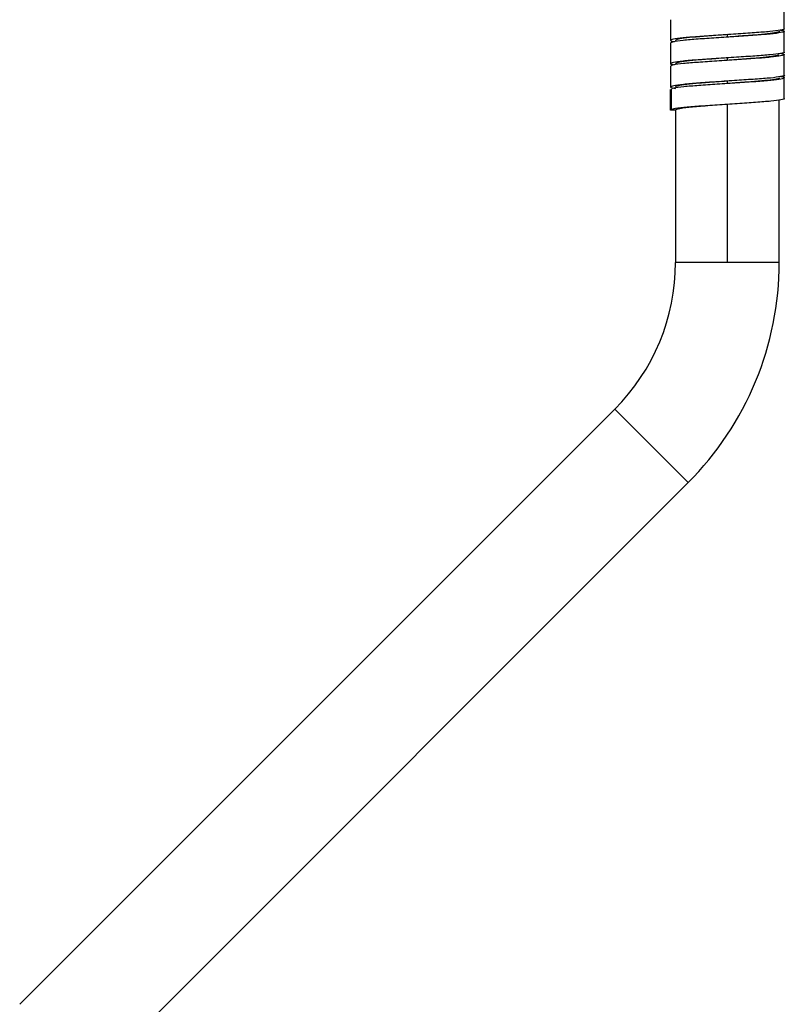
# Paper-space layout '_Frontal' of a CAD drawing. Header units: millimetres. Extents: x -219 to 141, y -1000 to 9.
# Tile 2 of 5: x -124 to -32, y -796 to -677. Entities that reach past the tile are written whole.
import ezdxf

# ---------------------------------------------------------------- set-up
doc = ezdxf.new("R2010")
doc.units = ezdxf.units.MM

psp = doc.layouts.new('_Frontal')

# ---------------------------------------------------------------- linework, layer by layer
at = {"color": 7, "linetype": 'Continuous', "lineweight": 25}
for p, q in [((-31.68, -677.99), (-31.68, -675.49)), ((-45.38, -676.89), (-45.38, -679.39)), ((-31.68, -680.79), (-31.68, -678.29)), ((-38.53, -678.99), (-38.53, -678.69)), ((-45.38, -679.69), (-45.38, -682.19)), ((-38.53, -681.79), (-38.53, -681.49)), ((-31.68, -683.59), (-31.68, -681.09)), ((-45.38, -682.49), (-45.38, -684.99)), ((-38.53, -684.59), (-38.53, -684.29)), ((-31.68, -686.39), (-31.68, -683.89)), ((-45.38, -687.79), (-45.38, -685.29)), ((-45.3, -685.23), (-45.3, -687.73)), ((-32.28, -706.14), (-32.28, -686.57)), ((-44.78, -687.79), (-45.38, -687.79)), ((-44.78, -687.79), (-44.78, -706.14)), ((-38.53, -706.14), (-38.53, -687.09)), ((-52.1, -723.82), (-123.79, -795.51)), ((-114.96, -804.35), (-43.26, -732.66))]:
    psp.add_line(p, q, dxfattribs=at)
at = {"color": 8, "linetype": 'Continuous', "lineweight": 25}
for p, q in [((-32.28, -706.14), (-44.78, -706.14)), ((-43.26, -732.66), (-52.1, -723.82))]:
    psp.add_line(p, q, dxfattribs=at)
at = {"color": 7, "linetype": 'Continuous', "lineweight": 25}
for radius in [25, 37.5]:
    psp.add_arc((-69.78, -706.14), radius, 314.9987, 0, dxfattribs=at)
for points, knots in [([(-31.71, -677.99), (-31.7, -678), (-31.57, -678.05), (-32.09, -678.15), (-33.29, -678.32), (-35.21, -678.47), (-37.5, -678.62), (-39.93, -678.79), (-42.18, -678.94), (-44, -679.09), (-45.15, -679.26), (-45.54, -679.4), (-45.14, -679.49), (-44.95, -679.54)], [0, 0, 0, 0, 0.008168, 0.10773, 0.209896, 0.308513, 0.408053, 0.510221, 0.608859, 0.708376, 0.810546, 0.909205, 1, 1, 1, 1]), ([(-32.11, -678.14), (-32.08, -678.14), (-31.68, -678.2), (-31.6, -678.3), (-31.99, -678.45), (-33.27, -678.62), (-35.15, -678.77), (-37.45, -678.92), (-39.87, -679.09), (-42.14, -679.23), (-43.95, -679.38), (-45.16, -679.55), (-45.3, -679.65), (-45.36, -679.69)], [0, 0, 0, 0, 0.006452, 0.105006, 0.204262, 0.306265, 0.40484, 0.504073, 0.606078, 0.704675, 0.803884, 0.90589, 1, 1, 1, 1]), ([(-32.29, -678.29), (-32.28, -678.29), (-32.17, -678.34), (-32.59, -678.44), (-33.57, -678.6), (-35.21, -678.75), (-36.95, -678.87), (-38.09, -678.96), (-38.53, -678.99)], [0, 0, 0, 0, 0.00443, 0.219558, 0.434679, 0.650015, 0.865168, 1, 1, 1, 1]), ([(-38.53, -678.69), (-38.99, -678.73), (-40.16, -678.81), (-41.92, -678.94), (-43.51, -679.09), (-44.58, -679.25), (-44.71, -679.34), (-44.77, -679.39)], [0, 0, 0, 0, 0.1422642, 0.3574054, 0.5725323, 0.7876771, 1, 1, 1, 1]), ([(-31.7, -680.79), (-31.69, -680.79), (-31.56, -680.85), (-32.07, -680.95), (-33.25, -681.12), (-35.16, -681.27), (-37.45, -681.42), (-39.87, -681.59), (-42.13, -681.73), (-43.97, -681.88), (-45.13, -682.05), (-45.55, -682.19), (-45.15, -682.29), (-44.96, -682.34)], [0, 0, 0, 0, 0.006087, 0.10548, 0.207624, 0.306335, 0.405705, 0.50785, 0.606583, 0.70593, 0.808077, 0.906832, 1, 1, 1, 1]), ([(-32.1, -680.94), (-32.08, -680.94), (-31.68, -681), (-31.6, -681.1), (-31.97, -681.25), (-33.23, -681.42), (-35.1, -681.56), (-37.39, -681.71), (-39.81, -681.88), (-42.08, -682.03), (-43.92, -682.18), (-45.15, -682.35), (-45.3, -682.44), (-45.37, -682.49)], [0, 0, 0, 0, 0.004054, 0.102694, 0.201763, 0.303725, 0.402387, 0.501434, 0.603397, 0.702081, 0.801104, 0.903068, 1, 1, 1, 1]), ([(-38.53, -681.49), (-38.99, -681.53), (-40.16, -681.61), (-41.92, -681.74), (-43.51, -681.89), (-44.58, -682.05), (-44.71, -682.14), (-44.77, -682.19)], [0, 0, 0, 0, 0.142272, 0.357412, 0.572537, 0.78768, 1, 1, 1, 1]), ([(-32.36, -681.09), (-32.36, -681.12), (-32.35, -681.2), (-33.14, -681.34), (-34.54, -681.5), (-36.42, -681.63), (-37.83, -681.74), (-38.53, -681.79)], [0, 0, 0, 0, 0.1390858, 0.354266, 0.5696124, 0.7849262, 1, 1, 1, 1]), ([(-31.69, -683.59), (-31.69, -683.59), (-31.55, -683.65), (-32.05, -683.75), (-33.21, -683.92), (-35.11, -684.06), (-37.39, -684.21), (-39.81, -684.38), (-42.08, -684.53), (-43.92, -684.68), (-45.13, -684.85), (-45.47, -685), (-45.31, -685.1), (-44.84, -685.16), (-44.78, -685.17)], [0, 0, 0, 0, 0.003251, 0.100761, 0.201119, 0.298228, 0.395716, 0.496074, 0.593206, 0.69067, 0.791029, 0.888183, 0.985624, 1, 1, 1, 1]), ([(-32.09, -683.74), (-32.08, -683.74), (-31.69, -683.8), (-31.6, -683.89), (-31.95, -684.04), (-33.19, -684.21), (-35.05, -684.36), (-37.33, -684.51), (-39.76, -684.68), (-42.04, -684.83), (-43.87, -684.97), (-45, -685.12), (-45.15, -685.2), (-45.2, -685.23)], [0, 0, 0, 0, 0.001727, 0.104991, 0.208412, 0.315008, 0.418297, 0.521692, 0.628289, 0.731603, 0.834973, 0.94157, 1, 1, 1, 1]), ([(-38.53, -684.29), (-38.99, -684.33), (-40.16, -684.41), (-41.92, -684.54), (-43.51, -684.69), (-44.58, -684.85), (-44.71, -684.94), (-44.77, -684.99)], [0, 0, 0, 0, 0.142272, 0.357412, 0.572536, 0.787679, 1, 1, 1, 1]), ([(-32.28, -683.89), (-32.28, -683.89), (-32.16, -683.94), (-32.58, -684.04), (-33.56, -684.2), (-35.19, -684.35), (-36.94, -684.47), (-38.08, -684.56), (-38.53, -684.59)], [0, 0, 0, 0, 0.002998, 0.218123, 0.433239, 0.648573, 0.863726, 1, 1, 1, 1]), ([(-31.68, -686.39), (-31.68, -686.39), (-31.55, -686.44), (-32.03, -686.54), (-33.17, -686.71), (-35.06, -686.86), (-37.33, -687.01), (-39.76, -687.18), (-42.04, -687.33), (-43.87, -687.47), (-45, -687.62), (-45.15, -687.7), (-45.2, -687.73)], [0, 0, 0, 0, 0.00108, 0.116534, 0.235534, 0.350841, 0.466267, 0.585267, 0.700602, 0.816, 0.935, 1, 1, 1, 1]), ([(-38.53, -687.09), (-38.94, -687.12), (-39.35, -687.15), (-40.16, -687.21), (-40.55, -687.24), (-41.11, -687.29), (-41.3, -687.3), (-41.66, -687.33), (-41.84, -687.34), (-42.35, -687.38), (-42.66, -687.41), (-43.24, -687.47), (-43.5, -687.5), (-43.95, -687.56), (-44.15, -687.59), (-44.38, -687.63), (-44.45, -687.65), (-44.57, -687.68), (-44.62, -687.69), (-44.74, -687.74), (-44.78, -687.77), (-44.78, -687.79)], [0, 0, 0, 0, 0.125, 0.125, 0.25, 0.25, 0.3125, 0.3125, 0.375, 0.375, 0.5, 0.5, 0.625, 0.625, 0.75, 0.75, 0.8125, 0.8125, 0.875, 0.875, 1, 1, 1, 1])]:
    psp.add_open_spline(points, degree=3, knots=knots, dxfattribs=at)

doc.saveas('drawing.dxf')
